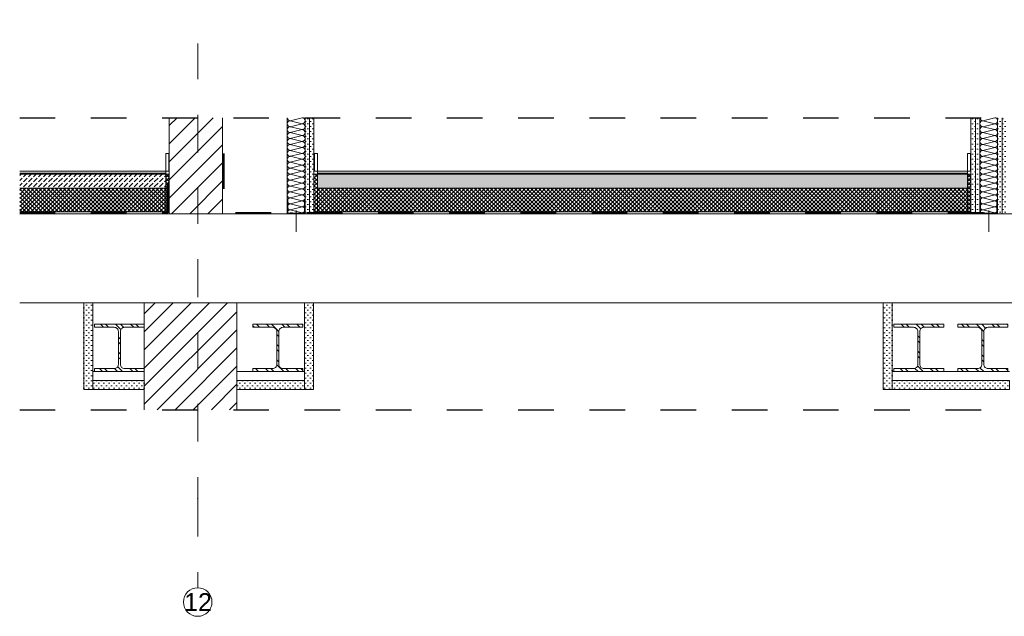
# Model space of a CAD drawing. Header units: metres. Extents: x 39.6 to 62.6, y -3.3 to 8.
# Tile 1 of 48: x 39.6 to 42.4, y 0.6 to 2.3. Entities that reach past the tile are written whole.
import ezdxf

# ---------------------------------------------------------------- set-up
doc = ezdxf.new("R2010")
doc.units = ezdxf.units.M
doc.header["$MEASUREMENT"] = 0
for name, pattern in [('Schnittlinie', [0.12, 0.06, -0.03, 0, -0.03]), ('Strichlinie doppelt', [0.218722, 0.105833, -0.042333, 0.028222, -0.042333]), ('Strichlinie eng', [0.046, 0.03, -0.016]), ('Wipeout_Contour', [1, 0, -1])]:
    doc.linetypes.add(name, pattern=pattern)
for name, color, linetype in [('301 - Elemente.Linie', 7, 'Continuous'), ('451 - Universal.Achsen Raster', 7, 'Continuous'), ('603 - Struktur.Bodenplatte_ Decke Roh', 7, 'Continuous'), ('605 - Struktur.Wand Innen', 7, 'Continuous'), ('650 - Abdeckung.Fußboden Aufbau', 7, 'Continuous'), ('660 - Unterkonstruktion.Trockenbau', 7, 'Continuous'), ('Neubau_606 - Struktur.Wand Innen Ausbau', 7, 'Continuous'), ('Neubau_653 - Abdeckung.TB Verkofferung', 7, 'Continuous'), ('Neubau_660 - Unterkonstruktion.Trockenbau', 7, 'Continuous')]:
    doc.layers.add(name, color=color, linetype=linetype)
doc.styles.add('ERSTELLTER_STIL_1', font='txt')
pattern_1 = [(45, (0, 0), (-0.0056568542, 0.0056568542), []), (135, (0, 0), (0.0056568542, 0.0056568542), [])]
pattern_2 = [(135, (0, 0), (0.021213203, 0.021213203), []), (135, (-0.00707, -0.00707), (0.021213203, 0.021213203), [])]
pattern_3 = [(45, (0, 0), (-0.025455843, 0.025455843), [])]
pattern_4 = [(45, (0, 0), (-0.0070710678, 0.0070710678), [0, -0.01])]
pattern_5 = [(45, (0, 0), (-0.014142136, 0.014142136), [0.015, -0.005]), (45, (5e-18, 0.014142), (-0.014142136, 0.014142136), [0.015, -0.005])]

# ---------------------------------------------------------------- blocks, each defined once
blk = doc.blocks.new('*X39')
at = {"layer": 'Neubau_606 - Struktur.Wand Innen Ausbau', "color": 1, "linetype": 'Continuous', "lineweight": 5}
for p, q in [((40.4231, 1.99), (40.3898, 1.9817)), ((40.4231, 1.9733), (40.3898, 1.9817)), ((40.4231, 1.9733), (40.3898, 1.965)), ((40.4231, 1.9567), (40.3898, 1.965)), ((40.4231, 1.9567), (40.3898, 1.9483)), ((40.4231, 1.94), (40.3898, 1.9483)), ((40.4231, 1.94), (40.3898, 1.9317)), ((40.4231, 1.9233), (40.3898, 1.9317)), ((40.4231, 1.9233), (40.3898, 1.915)), ((40.4231, 1.9067), (40.3898, 1.915)), ((40.4231, 1.9067), (40.3898, 1.8983)), ((40.4231, 1.89), (40.3898, 1.8983)), ((40.4231, 1.89), (40.3898, 1.8817)), ((40.4231, 1.8733), (40.3898, 1.8817)), ((40.4231, 1.8733), (40.3898, 1.865)), ((40.4231, 1.8567), (40.3898, 1.865)), ((40.4231, 1.8567), (40.3898, 1.8483)), ((40.4231, 1.84), (40.3898, 1.8483)), ((40.4231, 1.84), (40.3898, 1.8317)), ((40.4231, 1.8233), (40.3898, 1.8317)), ((40.4231, 1.8233), (40.3898, 1.815)), ((40.4231, 1.8067), (40.3898, 1.815)), ((40.4231, 1.8067), (40.3898, 1.7983)), ((40.4231, 1.79), (40.3898, 1.7983)), ((40.4231, 1.79), (40.3898, 1.7817)), ((40.4231, 1.7733), (40.3898, 1.7817)), ((40.4231, 1.7733), (40.3898, 1.765)), ((40.4231, 1.7567), (40.3898, 1.765)), ((40.4231, 1.7567), (40.3898, 1.7483)), ((40.4231, 1.74), (40.3898, 1.7483)), ((40.4231, 1.74), (40.3898, 1.7317)), ((40.4231, 1.7233), (40.3898, 1.7317)), ((40.4231, 1.7233), (40.4098, 1.72))]:
    blk.add_line(p, q, dxfattribs=at)
for centre, start, end in [((40.3898, 1.99), 180, 270), ((40.3898, 1.9733), 90, 180), ((40.3898, 1.9733), 180, 270), ((40.3898, 1.9567), 90, 180), ((40.4231, 1.9817), 0, 90), ((40.4231, 1.9817), 270, 0), ((40.4231, 1.965), 0, 90), ((40.4231, 1.965), 270, 0), ((40.3898, 1.9567), 180, 270), ((40.3898, 1.94), 90, 180), ((40.3898, 1.94), 180, 270), ((40.4231, 1.9483), 0, 90), ((40.4231, 1.9483), 270, 0), ((40.4231, 1.9317), 0, 90), ((40.3898, 1.9233), 90, 180), ((40.3898, 1.9233), 180, 270), ((40.3898, 1.9067), 90, 180), ((40.4231, 1.9317), 270, 0), ((40.4231, 1.915), 0, 90), ((40.4231, 1.915), 270, 0), ((40.3898, 1.9067), 180, 270), ((40.3898, 1.89), 90, 180), ((40.3898, 1.89), 180, 270), ((40.3898, 1.8733), 90, 180), ((40.4231, 1.8983), 0, 90), ((40.4231, 1.8983), 270, 0), ((40.4231, 1.8817), 0, 90), ((40.4231, 1.8817), 270, 0), ((40.3898, 1.8733), 180, 270), ((40.3898, 1.8567), 90, 180), ((40.3898, 1.8567), 180, 270), ((40.4231, 1.865), 0, 90), ((40.4231, 1.865), 270, 0), ((40.4231, 1.8483), 0, 90), ((40.3898, 1.84), 90, 180), ((40.3898, 1.84), 180, 270), ((40.3898, 1.8233), 90, 180), ((40.4231, 1.8483), 270, 0), ((40.4231, 1.8317), 0, 90), ((40.4231, 1.8317), 270, 0), ((40.3898, 1.8233), 180, 270), ((40.3898, 1.8067), 90, 180), ((40.3898, 1.8067), 180, 270), ((40.3898, 1.79), 90, 180), ((40.4231, 1.815), 0, 90), ((40.4231, 1.815), 270, 0), ((40.4231, 1.7983), 0, 90), ((40.4231, 1.7983), 270, 0), ((40.3898, 1.79), 180, 270), ((40.3898, 1.7733), 90, 180), ((40.3898, 1.7733), 180, 270), ((40.4231, 1.7817), 0, 90), ((40.4231, 1.7817), 270, 0), ((40.4231, 1.765), 0, 90), ((40.3898, 1.7567), 90, 180), ((40.3898, 1.7567), 180, 270), ((40.3898, 1.74), 90, 180), ((40.4231, 1.765), 270, 0), ((40.4231, 1.7483), 0, 90), ((40.4231, 1.7483), 270, 0), ((40.3898, 1.74), 180, 270), ((40.3898, 1.7233), 90, 180), ((40.3898, 1.7233), 180, 203.5779), ((40.4231, 1.7317), 0, 90), ((40.4231, 1.7317), 270, 0), ((40.4231, 1.715), 36.8703, 90)]:
    blk.add_arc(centre, 0.00833, start, end, dxfattribs=at)
blk = doc.blocks.new('*X40')
at = {"layer": 'Neubau_606 - Struktur.Wand Innen Ausbau', "color": 1, "linetype": 'Continuous', "lineweight": 5}
for p, q in [((42.3682, 1.99), (42.3348, 1.9817)), ((42.3682, 1.9733), (42.3348, 1.9817)), ((42.3682, 1.9733), (42.3348, 1.965)), ((42.3682, 1.9567), (42.3348, 1.965)), ((42.3682, 1.9567), (42.3348, 1.9483)), ((42.3682, 1.94), (42.3348, 1.9483)), ((42.3682, 1.94), (42.3348, 1.9317)), ((42.3682, 1.9233), (42.3348, 1.9317)), ((42.3682, 1.9233), (42.3348, 1.915)), ((42.3682, 1.9067), (42.3348, 1.915)), ((42.3682, 1.9067), (42.3348, 1.8983)), ((42.3682, 1.89), (42.3348, 1.8983)), ((42.3682, 1.89), (42.3348, 1.8817)), ((42.3682, 1.8733), (42.3348, 1.8817)), ((42.3682, 1.8733), (42.3348, 1.865)), ((42.3682, 1.8567), (42.3348, 1.865)), ((42.3682, 1.8567), (42.3348, 1.8483)), ((42.3682, 1.84), (42.3348, 1.8483)), ((42.3682, 1.84), (42.3348, 1.8317)), ((42.3682, 1.8233), (42.3348, 1.8317)), ((42.3682, 1.8233), (42.3348, 1.815)), ((42.3682, 1.8067), (42.3348, 1.815)), ((42.3682, 1.8067), (42.3348, 1.7983)), ((42.3682, 1.79), (42.3348, 1.7983)), ((42.3682, 1.79), (42.3348, 1.7817)), ((42.3682, 1.7733), (42.3348, 1.7817)), ((42.3682, 1.7733), (42.3348, 1.765)), ((42.3682, 1.7567), (42.3348, 1.765)), ((42.3682, 1.7567), (42.3348, 1.7483)), ((42.3682, 1.74), (42.3348, 1.7483)), ((42.3682, 1.74), (42.3348, 1.7317)), ((42.3682, 1.7233), (42.3348, 1.7317)), ((42.3682, 1.7233), (42.3548, 1.72))]:
    blk.add_line(p, q, dxfattribs=at)
for centre, start, end in [((42.3348, 1.99), 180, 270), ((42.3348, 1.9733), 90, 180), ((42.3348, 1.9733), 180, 270), ((42.3348, 1.9567), 90, 180), ((42.3682, 1.9817), 0, 90), ((42.3682, 1.9817), 270, 0), ((42.3682, 1.965), 0, 90), ((42.3682, 1.965), 270, 0), ((42.3348, 1.9567), 180, 270), ((42.3348, 1.94), 90, 180), ((42.3348, 1.94), 180, 270), ((42.3682, 1.9483), 0, 90), ((42.3682, 1.9483), 270, 0), ((42.3682, 1.9317), 0, 90), ((42.3348, 1.9233), 90, 180), ((42.3348, 1.9233), 180, 270), ((42.3348, 1.9067), 90, 180), ((42.3682, 1.9317), 270, 0), ((42.3682, 1.915), 0, 90), ((42.3682, 1.915), 270, 0), ((42.3348, 1.9067), 180, 270), ((42.3348, 1.89), 90, 180), ((42.3348, 1.89), 180, 270), ((42.3348, 1.8733), 90, 180), ((42.3682, 1.8983), 0, 90), ((42.3682, 1.8983), 270, 0), ((42.3682, 1.8817), 0, 90), ((42.3682, 1.8817), 270, 0), ((42.3348, 1.8733), 180, 270), ((42.3348, 1.8567), 90, 180), ((42.3348, 1.8567), 180, 270), ((42.3682, 1.865), 0, 90), ((42.3682, 1.865), 270, 0), ((42.3682, 1.8483), 0, 90), ((42.3348, 1.84), 90, 180), ((42.3348, 1.84), 180, 270), ((42.3348, 1.8233), 90, 180), ((42.3682, 1.8483), 270, 0), ((42.3682, 1.8317), 0, 90), ((42.3682, 1.8317), 270, 0), ((42.3348, 1.8233), 180, 270), ((42.3348, 1.8067), 90, 180), ((42.3348, 1.8067), 180, 270), ((42.3348, 1.79), 90, 180), ((42.3682, 1.815), 0, 90), ((42.3682, 1.815), 270, 0), ((42.3682, 1.7983), 0, 90), ((42.3682, 1.7983), 270, 0), ((42.3348, 1.79), 180, 270), ((42.3348, 1.7733), 90, 180), ((42.3348, 1.7733), 180, 270), ((42.3682, 1.7817), 0, 90), ((42.3682, 1.7817), 270, 0), ((42.3682, 1.765), 0, 90), ((42.3348, 1.7567), 90, 180), ((42.3348, 1.7567), 180, 270), ((42.3348, 1.74), 90, 180), ((42.3682, 1.765), 270, 0), ((42.3682, 1.7483), 0, 90), ((42.3682, 1.7483), 270, 0), ((42.3348, 1.74), 180, 270), ((42.3348, 1.7233), 90, 180), ((42.3348, 1.7233), 180, 203.5782), ((42.3682, 1.7317), 0, 90), ((42.3682, 1.7317), 270, 0), ((42.3682, 1.715), 36.8699, 90)]:
    blk.add_arc(centre, 0.00833, start, end, dxfattribs=at)

msp = doc.modelspace()

# ---------------------------------------------------------------- hatches: boundary and pattern name
at = {"linetype": 'Continuous', "lineweight": 5}
h = msp.add_hatch(dxfattribs=at)
h.set_pattern_fill('Metall__Stahl_0001', color=1, style=0, pattern_type=2)
h.set_pattern_definition(pattern_2)
h.paths.add_polyline_path([(39.98, 1.41), (39.84, 1.41), (39.84, 1.4015), (39.8952, 1.4015, -0.414214), (39.9072, 1.3895), (39.9072, 1.2975, -0.414214), (39.8952, 1.2855), (39.84, 1.2855), (39.84, 1.277), (39.98, 1.277), (39.98, 1.2855), (39.9247, 1.2855, -0.414214), (39.9127, 1.2975), (39.9127, 1.3895, -0.414214), (39.9247, 1.4015), (39.98, 1.4015)])
h = msp.add_hatch(dxfattribs=at)
h.set_pattern_fill('Metall__Stahl_0001', color=1, style=0, pattern_type=2)
h.set_pattern_definition(pattern_2)
h.paths.add_polyline_path([(40.425, 1.41), (40.285, 1.41), (40.285, 1.4015), (40.3402, 1.4015, -0.414214), (40.3522, 1.3895), (40.3522, 1.2975, -0.414214), (40.3402, 1.2855), (40.285, 1.2855), (40.285, 1.277), (40.425, 1.277), (40.425, 1.2855), (40.3697, 1.2855, -0.414214), (40.3577, 1.2975), (40.3577, 1.3895, -0.414214), (40.3697, 1.4015), (40.425, 1.4015)])
h = msp.add_hatch(dxfattribs=at)
h.set_pattern_fill('Metall__Stahl_0001', color=1, style=0, pattern_type=2)
h.set_pattern_definition(pattern_2)
h.paths.add_polyline_path([(42.225, 1.41), (42.085, 1.41), (42.085, 1.4015), (42.1402, 1.4015, -0.414214), (42.1522, 1.3895), (42.1522, 1.2975, -0.414214), (42.1402, 1.2855), (42.085, 1.2855), (42.085, 1.277), (42.225, 1.277), (42.225, 1.2855), (42.1697, 1.2855, -0.414214), (42.1577, 1.2975), (42.1577, 1.3895, -0.414214), (42.1697, 1.4015), (42.225, 1.4015)])
h = msp.add_hatch(dxfattribs=at)
h.set_pattern_fill('Metall__Stahl_0001', color=1, style=0, pattern_type=2)
h.set_pattern_definition(pattern_2)
h.paths.add_polyline_path([(42.405, 1.41), (42.265, 1.41), (42.265, 1.4015), (42.3202, 1.4015, -0.414214), (42.3322, 1.3895), (42.3322, 1.2975, -0.414214), (42.3202, 1.2855), (42.265, 1.2855), (42.265, 1.277), (42.405, 1.277), (42.405, 1.2855), (42.3497, 1.2855, -0.414214), (42.3377, 1.2975), (42.3377, 1.3895, -0.414214), (42.3497, 1.4015), (42.405, 1.4015)])
at = {"layer": '650 - Abdeckung.Fußboden Aufbau', "linetype": 'Continuous', "lineweight": 5}
h = msp.add_hatch(dxfattribs=at)
h.set_pattern_fill('Dämmung__hart_2_0001', color=1, style=0, pattern_type=2)
h.set_pattern_definition(pattern_1)
h.paths.add_polyline_path([(40.04, 1.726), (40.05, 1.726), (40.05, 1.832), (40.04, 1.832)])
h = msp.add_hatch(dxfattribs=at)
h.set_pattern_fill('Dämmung__hart_2_0001', color=1, style=0, pattern_type=2)
h.set_pattern_definition(pattern_1)
h.paths.add_polyline_path([(40.4665, 1.726), (40.4565, 1.726), (40.4565, 1.832), (40.4665, 1.832)])
h = msp.add_hatch(dxfattribs=at)
h.set_pattern_fill('Beton__unbewehrt_0001', color=1, style=0, pattern_type=2)
h.set_pattern_definition(pattern_5)
h.paths.add_polyline_path([(42.2915, 1.832), (42.2915, 1.792), (40.4665, 1.792), (40.4665, 1.832)])
h = msp.add_hatch(dxfattribs=at)
h.set_pattern_fill('Dämmung__hart_2_0001', color=1, style=0, pattern_type=2)
h.set_pattern_definition(pattern_1)
h.paths.add_polyline_path([(42.2915, 1.726), (42.3015, 1.726), (42.3015, 1.832), (42.2915, 1.832)])
h = msp.add_hatch(dxfattribs=at)
h.set_pattern_fill('Dämmung__hart_2_0001', color=1, style=0, pattern_type=2)
h.set_pattern_definition(pattern_1)
h.paths.add_polyline_path([(42.2915, 1.792), (42.2915, 1.726), (40.4665, 1.726), (40.4665, 1.792)])
at = {"layer": 'Neubau_606 - Struktur.Wand Innen Ausbau', "linetype": 'Continuous', "lineweight": 5}
h = msp.add_hatch(dxfattribs=at)
h.set_pattern_fill('Gips_0001', style=0, pattern_type=2)
h.set_pattern_definition(pattern_4)
h.paths.add_polyline_path([(40.4315, 1.99), (40.4315, 1.72), (40.444, 1.72), (40.444, 1.99)])
h = msp.add_hatch(dxfattribs=at)
h.set_pattern_fill('Gips_0001', style=0, pattern_type=2)
h.set_pattern_definition(pattern_4)
h.paths.add_polyline_path([(40.444, 1.99), (40.444, 1.72), (40.4565, 1.72), (40.4565, 1.99)])
h = msp.add_hatch(dxfattribs=at)
h.set_pattern_fill('Gips_0001', style=0, pattern_type=2)
h.set_pattern_definition(pattern_4)
h.paths.add_polyline_path([(42.3015, 1.99), (42.3015, 1.72), (42.314, 1.72), (42.314, 1.99)])
h = msp.add_hatch(dxfattribs=at)
h.set_pattern_fill('Gips_0001', style=0, pattern_type=2)
h.set_pattern_definition(pattern_4)
h.paths.add_polyline_path([(42.314, 1.99), (42.314, 1.72), (42.3265, 1.72), (42.3265, 1.99)])
h = msp.add_hatch(dxfattribs=at)
h.set_pattern_fill('Gips_0001', style=0, pattern_type=2)
h.set_pattern_definition(pattern_4)
h.paths.add_polyline_path([(42.3765, 1.72), (42.389, 1.72), (42.389, 1.99), (42.3765, 1.99)])
h = msp.add_hatch(dxfattribs=at)
h.set_pattern_fill('Gips_0001', style=0, pattern_type=2)
h.set_pattern_definition(pattern_4)
h.paths.add_polyline_path([(42.389, 1.72), (42.4015, 1.72), (42.4015, 1.99), (42.389, 1.99)])
at = {"layer": 'Neubau_653 - Abdeckung.TB Verkofferung', "linetype": 'Continuous', "lineweight": 5}
h = msp.add_hatch(dxfattribs=at)
h.set_pattern_fill('Gips_0001', style=0, pattern_type=2)
h.set_pattern_definition(pattern_4)
h.paths.add_polyline_path([(39.835, 1.47), (39.835, 1.277), (39.835, 1.252), (39.835, 1.227), (39.81, 1.227), (39.81, 1.47)])
h = msp.add_hatch(dxfattribs=at)
h.set_pattern_fill('Gips_0001', style=0, pattern_type=2)
h.set_pattern_definition(pattern_4)
h.paths.add_polyline_path([(40.43, 1.47), (40.43, 1.277), (40.43, 1.252), (40.43, 1.227), (40.455, 1.227), (40.455, 1.47)])
h = msp.add_hatch(dxfattribs=at)
h.set_pattern_fill('Gips_0001', style=0, pattern_type=2)
h.set_pattern_definition(pattern_4)
h.paths.add_polyline_path([(42.055, 1.227), (42.08, 1.227), (42.08, 1.252), (42.08, 1.277), (42.08, 1.47), (42.055, 1.47)])
h = msp.add_hatch(dxfattribs=at)
h.set_pattern_fill('Gips_0001', style=0, pattern_type=2)
h.set_pattern_definition(pattern_4)
h.paths.add_polyline_path([(42.08, 1.252), (42.08, 1.227), (42.41, 1.227), (42.41, 1.252)])

# ---------------------------------------------------------------- linework, layer by layer
at = {"color": 1, "linetype": 'Continuous', "lineweight": 9, "flags": 128}
for points in [[(39.98, 1.41), (39.84, 1.41), (39.84, 1.4015), (39.8952, 1.4015, -0.414214), (39.9072, 1.3895), (39.9072, 1.2975, -0.414214), (39.8952, 1.2855), (39.84, 1.2855), (39.84, 1.277), (39.98, 1.277), (39.98, 1.2855), (39.9247, 1.2855, -0.414214), (39.9127, 1.2975), (39.9127, 1.3895, -0.414214), (39.9247, 1.4015), (39.98, 1.4015)], [(40.425, 1.41), (40.285, 1.41), (40.285, 1.4015), (40.3402, 1.4015, -0.414214), (40.3522, 1.3895), (40.3522, 1.2975, -0.414214), (40.3402, 1.2855), (40.285, 1.2855), (40.285, 1.277), (40.425, 1.277), (40.425, 1.2855), (40.3697, 1.2855, -0.414214), (40.3577, 1.2975), (40.3577, 1.3895, -0.414214), (40.3697, 1.4015), (40.425, 1.4015)], [(42.225, 1.41), (42.085, 1.41), (42.085, 1.4015), (42.1402, 1.4015, -0.414214), (42.1522, 1.3895), (42.1522, 1.2975, -0.414214), (42.1402, 1.2855), (42.085, 1.2855), (42.085, 1.277), (42.225, 1.277), (42.225, 1.2855), (42.1697, 1.2855, -0.414214), (42.1577, 1.2975), (42.1577, 1.3895, -0.414214), (42.1697, 1.4015), (42.225, 1.4015)], [(42.405, 1.41), (42.265, 1.41), (42.265, 1.4015), (42.3202, 1.4015, -0.414214), (42.3322, 1.3895), (42.3322, 1.2975, -0.414214), (42.3202, 1.2855), (42.265, 1.2855), (42.265, 1.277), (42.405, 1.277), (42.405, 1.2855), (42.3497, 1.2855, -0.414214), (42.3377, 1.2975), (42.3377, 1.3895, -0.414214), (42.3497, 1.4015), (42.405, 1.4015)]]:
    msp.add_lwpolyline(points, format="xyb", close=True, dxfattribs=at)
at = {"layer": '301 - Elemente.Linie', "color": 1, "linetype": 'Continuous', "lineweight": 13, "flags": 128}
for points in [[(40.4665, 1.84), (40.4576, 1.84), (40.4576, 1.89), (40.4665, 1.89)], [(42.2915, 1.84), (42.3004, 1.84), (42.3004, 1.89), (42.2915, 1.89)]]:
    msp.add_lwpolyline(points, close=True, dxfattribs=at)
at = {"layer": '451 - Universal.Achsen Raster', "color": 160, "linetype": 'Strichlinie doppelt', "lineweight": 9, "true_color": 0x3232ff}
msp.add_line((40.13, 0.92), (40.13, 0.67), dxfattribs=at)
at = {"layer": '451 - Universal.Achsen Raster', "color": 160, "linetype": 'Continuous', "lineweight": 9, "true_color": 0x3232ff}
msp.add_circle((40.13, 0.63), 0.04, dxfattribs=at)
at = {"layer": '451 - Universal.Achsen Raster', "color": 160, "linetype": 'Strichlinie doppelt', "lineweight": 9, "true_color": 0x3232ff}
msp.add_point((40.13, 0.92), dxfattribs=at)
msp.add_point((40.13, 0.92), dxfattribs=at)
at = {"layer": '603 - Struktur.Bodenplatte_ Decke Roh', "color": 1, "linetype": 'Continuous', "lineweight": 13}
msp.add_line((42.3015, 1.726), (40.4565, 1.726), dxfattribs=at)
at = {"layer": '605 - Struktur.Wand Innen', "color": 1, "linetype": 'Continuous', "lineweight": 13, "flags": 128}
for points in [[(40.4665, 1.84), (40.4665, 1.792)], [(42.2915, 1.84), (42.2915, 1.792)]]:
    msp.add_lwpolyline(points, dxfattribs=at)
at = {"layer": '650 - Abdeckung.Fußboden Aufbau', "color": 1, "linetype": 'Continuous', "lineweight": 13}
for p, q in [((40.4665, 1.84), (42.2915, 1.84)), ((40.4665, 1.834), (42.2915, 1.834)), ((40.4665, 1.832), (42.2915, 1.832)), ((40.4665, 1.792), (42.2915, 1.792))]:
    msp.add_line(p, q, dxfattribs=at)
at = {"layer": '650 - Abdeckung.Fußboden Aufbau', "color": 1, "linetype": 'Continuous', "lineweight": 9, "flags": 128}
for points in [[(40.04, 1.726), (40.05, 1.726), (40.05, 1.832), (40.04, 1.832)], [(40.4665, 1.726), (40.4565, 1.726), (40.4565, 1.832), (40.4665, 1.832)], [(42.2915, 1.726), (42.3015, 1.726), (42.3015, 1.832), (42.2915, 1.832)]]:
    msp.add_lwpolyline(points, close=True, dxfattribs=at)
at = {"layer": '660 - Unterkonstruktion.Trockenbau', "color": 1, "linetype": 'Continuous', "lineweight": 13}
for p, q in [((40.4065, 1.73), (40.4065, 1.67)), ((42.3515, 1.73), (42.3515, 1.67))]:
    msp.add_line(p, q, dxfattribs=at)
at = {"layer": 'Neubau_606 - Struktur.Wand Innen Ausbau', "color": 1, "linetype": 'Continuous', "lineweight": 5}
for p, q in [((40.3815, 1.99), (40.3815, 1.72)), ((40.4315, 1.99), (40.4315, 1.72)), ((40.444, 1.99), (40.444, 1.72)), ((40.4565, 1.99), (40.4565, 1.84)), ((42.3015, 1.99), (42.3015, 1.84)), ((42.314, 1.99), (42.314, 1.72)), ((42.3265, 1.99), (42.3265, 1.72)), ((42.3765, 1.99), (42.3765, 1.72)), ((42.389, 1.99), (42.389, 1.72))]:
    msp.add_line(p, q, dxfattribs=at)
at = {"layer": 'Neubau_606 - Struktur.Wand Innen Ausbau', "color": 1, "linetype": 'Continuous', "lineweight": 5, "flags": 128}
for points in [[(40.4565, 1.84), (40.4565, 1.82), (40.4565, 1.74), (40.4565, 1.72)], [(42.3015, 1.84), (42.3015, 1.82), (42.3015, 1.74), (42.3015, 1.72)]]:
    msp.add_lwpolyline(points, dxfattribs=at)
at = {"layer": 'Neubau_653 - Abdeckung.TB Verkofferung', "color": 1, "linetype": 'Continuous', "lineweight": 9}
for p, q in [((39.835, 1.277), (39.98, 1.277)), ((42.41, 1.277), (42.08, 1.277))]:
    msp.add_line(p, q, dxfattribs=at)
at = {"layer": 'Neubau_653 - Abdeckung.TB Verkofferung', "color": 1, "linetype": 'Continuous', "lineweight": 9, "flags": 128}
for points in [[(39.835, 1.47), (39.835, 1.277), (39.835, 1.252), (39.835, 1.227), (39.81, 1.227), (39.81, 1.47)], [(40.43, 1.47), (40.43, 1.277), (40.43, 1.252), (40.43, 1.227), (40.455, 1.227), (40.455, 1.47)], [(42.055, 1.227), (42.08, 1.227), (42.08, 1.252), (42.08, 1.277), (42.08, 1.47), (42.055, 1.47)], [(42.08, 1.252), (42.08, 1.227), (42.41, 1.227), (42.41, 1.252)]]:
    msp.add_lwpolyline(points, close=True, dxfattribs=at)
at = {"layer": 'Neubau_660 - Unterkonstruktion.Trockenbau', "color": 1, "linetype": 'Continuous', "lineweight": 13, "flags": 128}
for points in [[(40.3815, 1.76), (40.3815, 1.722, 0.414214), (40.3835, 1.72), (40.389, 1.72, 0.156603), (40.391, 1.7207, -0.156603), (40.3921, 1.721), (40.3939, 1.721, -0.156603), (40.3949, 1.7207, 0.156603), (40.397, 1.72), (40.416, 1.72, 0.156603), (40.418, 1.7207, -0.156603), (40.4191, 1.721), (40.4209, 1.721, -0.156603), (40.4219, 1.7207, 0.156603), (40.424, 1.72), (40.4295, 1.72, 0.414214), (40.4315, 1.722), (40.4315, 1.76), (40.4297, 1.76), (40.4297, 1.722, -0.414214), (40.4295, 1.7218), (40.424, 1.7218, -0.156603), (40.4229, 1.7221, 0.156603), (40.4209, 1.7228), (40.4191, 1.7228, 0.156603), (40.417, 1.7221, -0.156603), (40.416, 1.7218), (40.397, 1.7218, -0.156603), (40.3959, 1.7221, 0.156603), (40.3939, 1.7228), (40.3921, 1.7228, 0.156603), (40.39, 1.7221, -0.156603), (40.389, 1.7218), (40.3835, 1.7218, -0.414214), (40.3832, 1.722), (40.3832, 1.76)], [(42.3265, 1.76), (42.3265, 1.722, 0.414214), (42.3285, 1.72), (42.334, 1.72, 0.156603), (42.3361, 1.7207, -0.156603), (42.3371, 1.721), (42.3389, 1.721, -0.156603), (42.3399, 1.7207, 0.156603), (42.342, 1.72), (42.361, 1.72, 0.156603), (42.3631, 1.7207, -0.156603), (42.3641, 1.721), (42.3659, 1.721, -0.156603), (42.3669, 1.7207, 0.156603), (42.369, 1.72), (42.3745, 1.72, 0.414214), (42.3765, 1.722), (42.3765, 1.76), (42.3747, 1.76), (42.3747, 1.722, -0.414214), (42.3745, 1.7218), (42.369, 1.7218, -0.156603), (42.368, 1.7221, 0.156603), (42.3659, 1.7228), (42.3641, 1.7228, 0.156603), (42.362, 1.7221, -0.156603), (42.361, 1.7218), (42.342, 1.7218, -0.156603), (42.341, 1.7221, 0.156603), (42.3389, 1.7228), (42.3371, 1.7228, 0.156603), (42.335, 1.7221, -0.156603), (42.334, 1.7218), (42.3285, 1.7218, -0.414214), (42.3282, 1.722), (42.3282, 1.76)]]:
    msp.add_lwpolyline(points, format="xyb", close=True, dxfattribs=at)

# ---------------------------------------------------------------- block references
at = {"layer": 'Neubau_606 - Struktur.Wand Innen Ausbau', "color": 1, "linetype": 'Continuous', "lineweight": 5}
for name in ['*X39', '*X40']:
    msp.add_blockref(name, (0, 0), dxfattribs=at)

# ---------------------------------------------------------------- texts
at = {"layer": '451 - Universal.Achsen Raster', "color": 160, "lineweight": 9, "true_color": 0x3232ff, "insert": (40.092, 0.655), "char_height": 0.05, "attachment_point": 1, "style": 'ERSTELLTER_STIL_1'}
msp.add_mtext('\\A1;{\\pql;\\pt0;\\fArial|b0|i0|c0|p38;12}', dxfattribs=at)

# ---------------------------------------------------------------- next in the draw order: wipeouts: each hides what was drawn before it
at = {"color": 254, "linetype": 'Wipeout_Contour', "lineweight": 0, "ltscale": 160.684297}
msp.add_wipeout([(40.05, 1.72), (40.2, 1.72), (40.2, 1.99), (40.05, 1.99)], dxfattribs=at).dxf.layer = '605 - Struktur.Wand Innen'
at = {"color": 254, "linetype": 'Wipeout_Contour', "lineweight": 0, "ltscale": 160.539937}
msp.add_wipeout([(40.24, 1.47), (39.98, 1.47), (39.98, 1.17), (40.24, 1.17)], dxfattribs=at).dxf.layer = '605 - Struktur.Wand Innen'

# ---------------------------------------------------------------- next in the draw order: hatches: boundary and pattern name
at = {"layer": '605 - Struktur.Wand Innen', "linetype": 'Continuous', "lineweight": 5}
h = msp.add_hatch(dxfattribs=at)
h.set_pattern_fill('MW_Ziegel_0001', style=0, pattern_type=2)
h.set_pattern_definition(pattern_3)
h.paths.add_polyline_path([(40.05, 1.72), (40.2, 1.72), (40.2, 1.99), (40.05, 1.99)])
h = msp.add_hatch(dxfattribs=at)
h.set_pattern_fill('MW_Ziegel_0001', style=0, pattern_type=2)
h.set_pattern_definition(pattern_3)
h.paths.add_polyline_path([(40.24, 1.47), (39.98, 1.47), (39.98, 1.17), (40.24, 1.17)])
at = {"layer": '650 - Abdeckung.Fußboden Aufbau', "linetype": 'Continuous', "lineweight": 5}
h = msp.add_hatch(dxfattribs=at)
h.set_pattern_fill('Beton__unbewehrt_0001', color=1, style=0, pattern_type=2)
h.set_pattern_definition(pattern_5)
h.paths.add_polyline_path([(40.04, 1.832), (40.04, 1.792), (39.63, 1.792), (39.63, 1.832)])
h = msp.add_hatch(dxfattribs=at)
h.set_pattern_fill('Dämmung__hart_2_0001', color=1, style=0, pattern_type=2)
h.set_pattern_definition(pattern_1)
h.paths.add_polyline_path([(40.04, 1.792), (40.04, 1.726), (39.63, 1.726), (39.63, 1.792)])
at = {"layer": 'Neubau_653 - Abdeckung.TB Verkofferung', "linetype": 'Continuous', "lineweight": 5}
h = msp.add_hatch(dxfattribs=at)
h.set_pattern_fill('Gips_0001', style=0, pattern_type=2)
h.set_pattern_definition(pattern_4)
h.paths.add_polyline_path([(39.835, 1.252), (39.835, 1.227), (39.98, 1.227), (39.98, 1.252)])
h = msp.add_hatch(dxfattribs=at)
h.set_pattern_fill('Gips_0001', style=0, pattern_type=2)
h.set_pattern_definition(pattern_4)
h.paths.add_polyline_path([(40.43, 1.252), (40.24, 1.252), (40.24, 1.227), (40.43, 1.227)])

# ---------------------------------------------------------------- next in the draw order: linework, layer by layer
at = {"layer": '301 - Elemente.Linie', "color": 7, "linetype": 'Schnittlinie', "lineweight": 25}
for p, q in [((39.63, 1.99), (47.63, 1.99)), ((39.63, 1.17), (47.63, 1.17))]:
    msp.add_line(p, q, dxfattribs=at)
at = {"layer": '301 - Elemente.Linie', "color": 92, "linetype": 'Strichlinie eng', "lineweight": 35, "true_color": 0x00be00, "flags": 128}
for points in [[(39.63, 1.7231), (40.0465, 1.7231), (40.0465, 1.89)], [(40.2033, 1.89), (40.2033, 1.7231), (47.0413, 1.7231), (47.0413, 1.89)]]:
    msp.add_lwpolyline(points, dxfattribs=at)
at = {"layer": '301 - Elemente.Linie', "color": 1, "linetype": 'Continuous', "lineweight": 13, "flags": 128}
msp.add_lwpolyline([(40.04, 1.84), (40.0489, 1.84), (40.0489, 1.89), (40.04, 1.89)], close=True, dxfattribs=at)
at = {"layer": '451 - Universal.Achsen Raster', "color": 160, "linetype": 'Strichlinie doppelt', "lineweight": 9, "true_color": 0x3232ff}
msp.add_line((40.13, 7.68), (40.13, 0.92), dxfattribs=at)
at = {"layer": '603 - Struktur.Bodenplatte_ Decke Roh', "color": 1, "linetype": 'Continuous', "lineweight": 13}
msp.add_line((40.05, 1.726), (39.63, 1.726), dxfattribs=at)
at = {"layer": '603 - Struktur.Bodenplatte_ Decke Roh', "color": 7, "linetype": 'Continuous', "lineweight": 13}
for p, q in [((47.63, 1.72), (39.63, 1.72)), ((47.63, 1.47), (39.63, 1.47))]:
    msp.add_line(p, q, dxfattribs=at)
at = {"layer": '603 - Struktur.Bodenplatte_ Decke Roh', "color": 7, "linetype": 'Continuous', "lineweight": 18}
msp.add_line((40.24, 1.47), (39.98, 1.47), dxfattribs=at)
at = {"layer": '605 - Struktur.Wand Innen', "color": 7, "linetype": 'Continuous', "lineweight": 18}
for p, q in [((40.05, 1.99), (40.05, 1.84)), ((40.2, 1.99), (40.2, 1.72)), ((39.98, 1.47), (39.98, 1.17)), ((40.24, 1.47), (40.24, 1.17))]:
    msp.add_line(p, q, dxfattribs=at)
at = {"layer": '605 - Struktur.Wand Innen', "color": 1, "linetype": 'Continuous', "lineweight": 13, "flags": 128}
msp.add_lwpolyline([(40.04, 1.84), (40.04, 1.792)], dxfattribs=at)
at = {"layer": '605 - Struktur.Wand Innen', "color": 7, "linetype": 'Continuous', "lineweight": 18, "flags": 128}
msp.add_lwpolyline([(40.05, 1.84), (40.05, 1.835), (40.05, 1.83), (40.05, 1.73), (40.05, 1.72)], dxfattribs=at)
at = {"layer": '650 - Abdeckung.Fußboden Aufbau', "color": 1, "linetype": 'Continuous', "lineweight": 13}
for p, q in [((39.63, 1.84), (40.04, 1.84)), ((39.63, 1.834), (40.04, 1.834)), ((39.63, 1.832), (40.04, 1.832)), ((39.63, 1.792), (40.04, 1.792))]:
    msp.add_line(p, q, dxfattribs=at)
at = {"layer": 'Neubau_653 - Abdeckung.TB Verkofferung', "color": 1, "linetype": 'Continuous', "lineweight": 9}
msp.add_line((40.43, 1.277), (40.24, 1.277), dxfattribs=at)
at = {"layer": 'Neubau_653 - Abdeckung.TB Verkofferung', "color": 1, "linetype": 'Continuous', "lineweight": 9, "flags": 128}
for points in [[(39.835, 1.252), (39.835, 1.227), (39.98, 1.227), (39.98, 1.252)], [(40.43, 1.252), (40.24, 1.252), (40.24, 1.227), (40.43, 1.227)]]:
    msp.add_lwpolyline(points, close=True, dxfattribs=at)
at = {"layer": 'Neubau_653 - Abdeckung.TB Verkofferung', "color": 1, "linetype": 'Continuous', "lineweight": 5, "flags": 128}
msp.add_lwpolyline([(40.24, 1.191), (40.24, 1.201), (40.24, 1.176)], dxfattribs=at)

doc.saveas('drawing.dxf')
